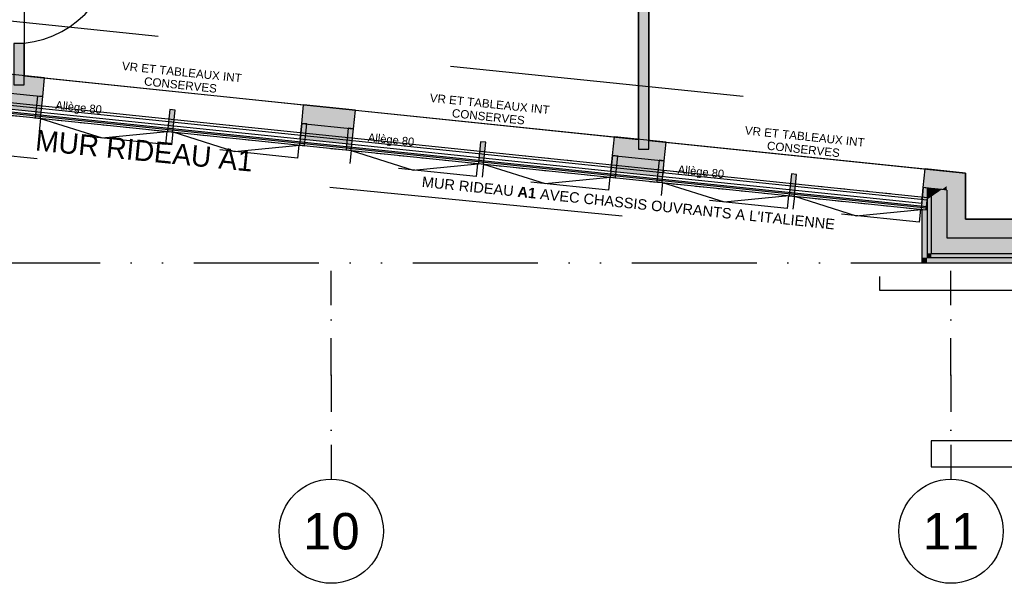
# Model space of a CAD drawing. Extents: x -24342 to 73038, y -9656 to 30949.
# Tile 48 of 170: x 5000 to 5945, y -3255 to -2714. Entities that reach past the tile are written whole.
import ezdxf
from ezdxf.enums import TextEntityAlignment as Align

# ---------------------------------------------------------------- set-up
doc = ezdxf.new("R2010")
doc.units = 0
doc.set_wipeout_variables(frame=1)
for name, pattern in [('21.0032_xref_rdc_02_pro$0$Points tirets', [670.277762, 352.777767, -176.388884, 0, -141.111112]), ('21.0032_xref_rdc_02_pro$0$Tirets A', [220, 110, -110]), ('21.0032_xref_rdc_02_pro$0$Tirets petits', [125, 75, -50]), ('21.0032_xref_rdc_02_pro$0$Traits', [564.444447, 282.222223, -282.222223]), ('21.0032_xref_rdc_02_pro$0$Wipeout_Contour', [1000, 0, -1000]), ('ACAD_ISO12W100', [21, 12, -3, 0, -3, 0, -3])]:
    doc.linetypes.add(name, pattern=pattern)
doc.layers.get('0').update_dxf_attribs({"color": 250})
for name, color, linetype in [('0_XREF', 250, 'Continuous'), ('21.0032_xref_rdc_02_pro$0$01-01 BAT MITOYEN', 251, 'Continuous'), ('21.0032_xref_rdc_02_pro$0$02-01 File _ Axe.Construction', 251, 'Continuous'), ('21.0032_xref_rdc_02_pro$0$02-04 Mur.Construction', 251, 'Continuous'), ('21.0032_xref_rdc_02_pro$0$02-05 Poteau.Construction', 251, 'Continuous'), ('21.0032_xref_rdc_02_pro$0$02-06 Poutre.Construction', 251, 'Continuous'), ('21.0032_xref_rdc_02_pro$0$02-14 Mur rideau.Construction', 251, 'Continuous'), ('21.0032_xref_rdc_02_pro$0$06-02 Texte 200ème 100ème.Texte', 251, 'Continuous'), ('21.0032_xref_rdc_02_pro$0$06-05 Texte 50ème 20ème - DCE.Texte', 251, 'Continuous'), ('21.0032_xref_rdc_02_pro$0$08-01 2D Dessin général.2D', 251, 'Continuous'), ('21.0032_xref_rdc_02_pro$0$08-01 contour hachures', 251, 'Continuous'), ('21.0032_xref_rdc_02_pro$0$A-AREA-____-OTLN.Modèle IFC', 251, 'Continuous'), ('21.0032_xref_rdc_02_pro$0$A-WALL-____-OTLN.Modèle IFC', 251, 'Continuous'), ('21.0032_xref_rdc_02_pro$0$Fenêtres ARCHICAD', 251, 'Continuous'), ('21.0032_xref_rdc_02_pro$0$Marques de fenêtre ARCHICAD', 251, 'Continuous'), ('21.0032_xref_rdc_02_pro$0$Portes ARCHICAD', 251, 'Continuous')]:
    doc.layers.add(name, color=color, linetype=linetype)
doc.styles.add('21.0032_xref_rdc_02_pro$0$Standard', font='txt')
doc.styles.add('21.0032_xref_rdc_02_pro$0$STYLE_GENERE_1', font='ARIALNB.TTF')
doc.styles.add('21.0032_xref_rdc_02_pro$0$STYLE_GENERE_5', font='arial.ttf')

# ---------------------------------------------------------------- blocks, each defined once
blk = doc.blocks.new('21.0032_xref_rdc_02_pro$0$Porte (Mur) 17[18]_1')
at = {"layer": '21.0032_xref_rdc_02_pro$0$Portes ARCHICAD', "linetype": 'Continuous'}
blk.add_line((49940, -26395), (50910, -26395), dxfattribs=at)
blk.add_arc((49940, -26395), 970, 270, 0, dxfattribs=at)
blk = doc.blocks.new('21.0032_xref_rdc_02_pro$0$Mur_67_1', base_point=(49990, -27760))
at = {"layer": '21.0032_xref_rdc_02_pro$0$A-WALL-____-OTLN.Modèle IFC', "linetype": 'Continuous'}
for points in [[(49940, -26395), (50040, -26395), (50040, -21380), (49940, -21380)], [(49940, -27760), (50040, -27760), (50040, -27365), (49940, -27365)]]:
    blk.add_hatch(color=256, dxfattribs=at).paths.add_polyline_path(points)
for p, q in [((50040, -26395), (49940, -26395)), ((50040, -27365), (49940, -27365))]:
    blk.add_line(p, q, dxfattribs=at)
at = {"layer": '21.0032_xref_rdc_02_pro$0$A-WALL-____-OTLN.Modèle IFC', "linetype": 'Continuous', "flags": 128}
for points in [[(49940, -21380), (49940, -26395)], [(50040, -26395), (50040, -21380)], [(49940, -27365), (49940, -27760)], [(50040, -27760), (50040, -27365)], [(49940, -27760), (50040, -27760)]]:
    blk.add_lwpolyline(points, dxfattribs=at)
at = {"layer": '21.0032_xref_rdc_02_pro$0$Portes ARCHICAD', "linetype": 'Continuous'}
blk.add_blockref('21.0032_xref_rdc_02_pro$0$Porte (Mur) 17[18]_1', (0, 0), dxfattribs=at)
blk = doc.blocks.new('21.0032_xref_rdc_02_pro$0$Mur_68_1', base_point=(55990, -28380))
at = {"layer": '21.0032_xref_rdc_02_pro$0$A-WALL-____-OTLN.Modèle IFC', "linetype": 'Continuous'}
blk.add_hatch(color=256, dxfattribs=at).paths.add_polyline_path([(56040, -28380), (56040, -21380), (55940, -21380), (55940, -28380)])
at = {"layer": '21.0032_xref_rdc_02_pro$0$A-WALL-____-OTLN.Modèle IFC', "linetype": 'Continuous', "flags": 128}
for points in [[(56040, -21380), (55940, -21380)], [(55940, -21380), (55940, -28380)], [(56040, -28380), (56040, -21380)], [(55940, -28380), (56040, -28380)]]:
    blk.add_lwpolyline(points, dxfattribs=at)
blk = doc.blocks.new('21.0032_xref_rdc_02_pro$0$Mur_181_1', base_point=(58750, -31305))
at = {"linetype": '21.0032_xref_rdc_02_pro$0$Wipeout_Contour', "ltscale": 324223.512244}
blk.add_wipeout([(58750, -31430), (90267.3, -31430), (90267.3, -31180), (58750, -31180)], dxfattribs=at).dxf.layer = '21.0032_xref_rdc_02_pro$0$01-01 BAT MITOYEN'
at = {"layer": '21.0032_xref_rdc_02_pro$0$01-01 BAT MITOYEN', "linetype": 'Continuous', "flags": 128}
for points in [[(90267.3, -31180), (58750, -31180)], [(58750, -31180), (58750, -31430)], [(58750, -31430), (90267.3, -31430)]]:
    blk.add_lwpolyline(points, dxfattribs=at)
blk = doc.blocks.new('21.0032_xref_rdc_02_pro$0$Mur_231_1', base_point=(59080, -28608.8))
at = {"layer": '21.0032_xref_rdc_02_pro$0$02-04 Mur.Construction', "linetype": 'Continuous'}
for points in [[(58900, -28590.2), (58900, -28732.4), (59080, -28608.8)], [(58900, -28771.2), (59080, -28789.8), (59080, -28608.8), (58900, -28732.4)], [(58660, -28882.1), (58660, -28897.2), (58710, -28862.8), (58710, -28751.5), (58673.9, -28747.8)], [(58750, -28755.7), (58710, -28751.5), (58710, -28862.8), (58750, -28835.4)], [(58750, -28835.4), (58850.9, -28766.1), (58750, -28755.7)], [(58900, -29229.7), (58900, -28771.2), (58850.9, -28766.1), (58750, -28835.4), (58750, -29229.7)], [(59080, -29049.7), (59080, -28789.8), (58900, -28771.2), (58900, -29049.7)], [(58660, -28897.2), (58660, -29419.7), (58710, -29419.7), (58710, -28862.8)], [(58750, -29379.7), (58750, -28835.4), (58710, -28862.8), (58710, -29379.7)], [(59080, -29049.7), (58900, -29229.7), (59080, -29229.7)], [(58900, -29049.7), (58900, -29229.7), (59080, -29049.7)], [(58900, -29229.7), (58750, -29379.7), (58900, -29379.7)], [(58750, -29229.7), (58750, -29379.7), (58900, -29229.7)], [(58710, -29419.7), (58750, -29419.7), (58750, -29379.7)], [(58710, -29379.7), (58710, -29419.7), (58750, -29379.7)], [(58710, -29419.7), (58660, -29469.7), (58710, -29469.7)], [(58710, -29419.7), (58660, -29419.7), (58660, -29469.7)]]:
    blk.add_hatch(color=256, dxfattribs=at).paths.add_polyline_path(points)
for p, q in [((58710, -28751.5), (58673.9, -28747.8)), ((58710, -28751.5), (58710, -28862.8)), ((58750, -28755.7), (58710, -28751.5)), ((58750, -28755.7), (58750, -28835.4)), ((58850.9, -28766.1), (58750, -28755.7)), ((58900, -28771.2), (58850.9, -28766.1)), ((58900, -28771.2), (58900, -29049.7)), ((58660, -28882.1), (58660, -28897.2)), ((58710, -28862.8), (58710, -29379.7)), ((58750, -28835.4), (58750, -29229.7)), ((58900, -29049.7), (58900, -29229.7)), ((58750, -29229.7), (58750, -29379.7)), ((58900, -29229.7), (59080, -29229.7)), ((58710, -29379.7), (58710, -29419.7)), ((58750, -29379.7), (58900, -29379.7))]:
    blk.add_line(p, q, dxfattribs=at)
at = {"layer": '21.0032_xref_rdc_02_pro$0$02-04 Mur.Construction', "linetype": 'Continuous', "flags": 128}
for points in [[(59080, -28608.8), (58900, -28590.2)], [(59080, -29049.7), (59080, -28608.8)], [(58660, -28897.2), (58660, -29469.7)], [(58660, -29469.7), (58710, -29469.7)]]:
    blk.add_lwpolyline(points, dxfattribs=at)
blk = doc.blocks.new('21.0032_xref_rdc_02_pro$0$Marque fenêtre 24[7]_1', base_point=(63490, -29049.7))
at = {"layer": '21.0032_xref_rdc_02_pro$0$Marques de fenêtre ARCHICAD', "style": '21.0032_xref_rdc_02_pro$0$STYLE_GENERE_1'}
blk.add_attdef('AC_WIDO_ID', text='', height=170, dxfattribs=at).set_placement((62569.9, -29731.8), align=Align.BOTTOM_LEFT)
blk = doc.blocks.new('21.0032_xref_rdc_02_pro$0$Baie générique 2019[23]_1')
at = {"layer": '21.0032_xref_rdc_02_pro$0$Fenêtres ARCHICAD', "linetype": 'Continuous'}
for points in [[(62590, -29229.7), (62650, -29229.7), (62650, -29169.7), (62590, -29169.7)], [(62650, -29229.7), (62680, -29229.7), (62680, -29169.7), (62650, -29169.7)], [(63490, -29229.7), (63490, -29169.7), (63460, -29169.7), (63460, -29229.7)], [(63490, -29229.7), (63490, -29169.7), (63460, -29169.7), (63460, -29229.7)], [(63490, -29229.7), (63490, -29169.7), (63460, -29169.7), (63460, -29229.7)], [(63490, -29229.7), (63520, -29229.7), (63520, -29169.7), (63490, -29169.7)], [(63490, -29229.7), (63520, -29229.7), (63520, -29169.7), (63490, -29169.7)], [(63490, -29229.7), (63520, -29229.7), (63520, -29169.7), (63490, -29169.7)], [(64330, -29229.7), (64330, -29169.7), (64300, -29169.7), (64300, -29229.7)], [(64390, -29229.7), (64390, -29169.7), (64330, -29169.7), (64330, -29229.7)], [(62610, -29229.7), (62590, -29229.7), (62590, -29469.7), (62610, -29469.7)], [(64390, -29229.7), (64370, -29229.7), (64370, -29469.7), (64390, -29469.7)]]:
    blk.add_hatch(color=256, dxfattribs=at).paths.add_polyline_path(points)
for p, q in [((62650, -29229.7), (62650, -29169.7)), ((62650, -29169.7), (62680, -29169.7)), ((62650, -29169.7), (64330, -29169.7)), ((62680, -29169.7), (62680, -29229.7)), ((62680, -29169.7), (64300, -29169.7)), ((62680, -29193.2), (64300, -29193.2)), ((62680, -29200.2), (64300, -29200.2)), ((63490, -29169.7), (63460, -29169.7)), ((63460, -29169.7), (63460, -29229.7)), ((63520, -29169.7), (63460, -29169.7)), ((63490, -29169.7), (63460, -29169.7)), ((63460, -29169.7), (63460, -29229.7)), ((63520, -29169.7), (63460, -29169.7)), ((63490, -29169.7), (63460, -29169.7)), ((63460, -29169.7), (63460, -29229.7)), ((63520, -29169.7), (63460, -29169.7)), ((63520, -29193.2), (63460, -29193.2)), ((63520, -29193.2), (63460, -29193.2)), ((63520, -29193.2), (63460, -29193.2)), ((63520, -29200.2), (63460, -29200.2)), ((63520, -29200.2), (63460, -29200.2)), ((63520, -29200.2), (63460, -29200.2)), ((63490, -29229.7), (63490, -29169.7)), ((63490, -29229.7), (63490, -29169.7)), ((63490, -29169.7), (63520, -29169.7)), ((63490, -29229.7), (63490, -29169.7)), ((63490, -29229.7), (63490, -29169.7)), ((63490, -29169.7), (63520, -29169.7)), ((63490, -29229.7), (63490, -29169.7)), ((63490, -29229.7), (63490, -29169.7)), ((63490, -29169.7), (63520, -29169.7)), ((63520, -29169.7), (63520, -29229.7)), ((63520, -29169.7), (63520, -29229.7)), ((63520, -29169.7), (63520, -29229.7)), ((64330, -29169.7), (64300, -29169.7)), ((64300, -29169.7), (64300, -29229.7)), ((64330, -29229.7), (64330, -29169.7)), ((62650, -29229.7), (64330, -29229.7)), ((62680, -29229.7), (62650, -29229.7)), ((62680, -29229.7), (64300, -29229.7)), ((63460, -29229.7), (63490, -29229.7)), ((63520, -29229.7), (63460, -29229.7)), ((63460, -29229.7), (63490, -29229.7)), ((63520, -29229.7), (63460, -29229.7)), ((63460, -29229.7), (63490, -29229.7)), ((63520, -29229.7), (63460, -29229.7)), ((63520, -29229.7), (63490, -29229.7)), ((63520, -29229.7), (63490, -29229.7)), ((63520, -29229.7), (63490, -29229.7)), ((64300, -29229.7), (64330, -29229.7)), ((62610, -29569.7), (62610, -29469.7)), ((64370, -29469.7), (64370, -29569.7)), ((64370, -29569.7), (62610, -29569.7))]:
    blk.add_line(p, q, dxfattribs=at)
at = {"layer": '21.0032_xref_rdc_02_pro$0$Fenêtres ARCHICAD', "linetype": 'Continuous', "flags": 128}
for points in [[(62590, -29229.7), (62590, -29169.7), (62650, -29169.7), (62650, -29229.7)], [(64390, -29229.7), (64390, -29169.7), (64330, -29169.7), (64330, -29229.7)], [(62610, -29229.7), (62610, -29469.7), (62590, -29469.7), (62590, -29229.7)], [(64390, -29229.7), (64390, -29469.7), (64370, -29469.7), (64370, -29229.7)]]:
    blk.add_lwpolyline(points, close=True, dxfattribs=at)
at = {"layer": '21.0032_xref_rdc_02_pro$0$Marques de fenêtre ARCHICAD'}
blk.add_blockref('21.0032_xref_rdc_02_pro$0$Marque fenêtre 24[7]_1', (63490, -29049.7), dxfattribs=at).add_auto_attribs({'AC_WIDO_ID': 'M0-08'})
blk = doc.blocks.new('21.0032_xref_rdc_02_pro$0$Marque fenêtre 24[8]_1', base_point=(60490, -29049.7))
at = {"layer": '21.0032_xref_rdc_02_pro$0$Marques de fenêtre ARCHICAD', "style": '21.0032_xref_rdc_02_pro$0$STYLE_GENERE_1'}
blk.add_attdef('AC_WIDO_ID', text='', height=170, dxfattribs=at).set_placement((59578.1, -29729.8), align=Align.BOTTOM_LEFT)
blk = doc.blocks.new('21.0032_xref_rdc_02_pro$0$Baie générique 2019[24]_1')
at = {"layer": '21.0032_xref_rdc_02_pro$0$Fenêtres ARCHICAD', "linetype": 'Continuous'}
for points in [[(59590, -29229.7), (59650, -29229.7), (59650, -29169.7), (59590, -29169.7)], [(59650, -29229.7), (59680, -29229.7), (59680, -29169.7), (59650, -29169.7)], [(60490, -29229.7), (60490, -29169.7), (60460, -29169.7), (60460, -29229.7)], [(60490, -29229.7), (60490, -29169.7), (60460, -29169.7), (60460, -29229.7)], [(60490, -29229.7), (60490, -29169.7), (60460, -29169.7), (60460, -29229.7)], [(60490, -29229.7), (60520, -29229.7), (60520, -29169.7), (60490, -29169.7)], [(60490, -29229.7), (60520, -29229.7), (60520, -29169.7), (60490, -29169.7)], [(60490, -29229.7), (60520, -29229.7), (60520, -29169.7), (60490, -29169.7)], [(61330, -29229.7), (61330, -29169.7), (61300, -29169.7), (61300, -29229.7)], [(61390, -29229.7), (61390, -29169.7), (61330, -29169.7), (61330, -29229.7)], [(59610, -29229.7), (59590, -29229.7), (59590, -29469.7), (59610, -29469.7)], [(61390, -29229.7), (61370, -29229.7), (61370, -29469.7), (61390, -29469.7)]]:
    blk.add_hatch(color=256, dxfattribs=at).paths.add_polyline_path(points)
for p, q in [((59650, -29229.7), (59650, -29169.7)), ((59650, -29169.7), (59680, -29169.7)), ((59650, -29169.7), (61330, -29169.7)), ((59680, -29169.7), (59680, -29229.7)), ((59680, -29169.7), (61300, -29169.7)), ((59680, -29193.2), (61300, -29193.2)), ((59680, -29200.2), (61300, -29200.2)), ((60490, -29169.7), (60460, -29169.7)), ((60460, -29169.7), (60460, -29229.7)), ((60520, -29169.7), (60460, -29169.7)), ((60490, -29169.7), (60460, -29169.7)), ((60460, -29169.7), (60460, -29229.7)), ((60520, -29169.7), (60460, -29169.7)), ((60490, -29169.7), (60460, -29169.7)), ((60460, -29169.7), (60460, -29229.7)), ((60520, -29169.7), (60460, -29169.7)), ((60520, -29193.2), (60460, -29193.2)), ((60520, -29193.2), (60460, -29193.2)), ((60520, -29193.2), (60460, -29193.2)), ((60520, -29200.2), (60460, -29200.2)), ((60520, -29200.2), (60460, -29200.2)), ((60520, -29200.2), (60460, -29200.2)), ((60490, -29229.7), (60490, -29169.7)), ((60490, -29229.7), (60490, -29169.7)), ((60490, -29169.7), (60520, -29169.7)), ((60490, -29229.7), (60490, -29169.7)), ((60490, -29229.7), (60490, -29169.7)), ((60490, -29169.7), (60520, -29169.7)), ((60490, -29229.7), (60490, -29169.7)), ((60490, -29229.7), (60490, -29169.7)), ((60490, -29169.7), (60520, -29169.7)), ((60520, -29169.7), (60520, -29229.7)), ((60520, -29169.7), (60520, -29229.7)), ((60520, -29169.7), (60520, -29229.7)), ((61330, -29169.7), (61300, -29169.7)), ((61300, -29169.7), (61300, -29229.7)), ((61330, -29229.7), (61330, -29169.7)), ((59650, -29229.7), (61330, -29229.7)), ((59680, -29229.7), (59650, -29229.7)), ((59680, -29229.7), (61300, -29229.7)), ((60460, -29229.7), (60490, -29229.7)), ((60520, -29229.7), (60460, -29229.7)), ((60460, -29229.7), (60490, -29229.7)), ((60520, -29229.7), (60460, -29229.7)), ((60460, -29229.7), (60490, -29229.7)), ((60520, -29229.7), (60460, -29229.7)), ((60520, -29229.7), (60490, -29229.7)), ((60520, -29229.7), (60490, -29229.7)), ((60520, -29229.7), (60490, -29229.7)), ((61300, -29229.7), (61330, -29229.7)), ((59610, -29569.7), (59610, -29469.7)), ((61370, -29469.7), (61370, -29569.7)), ((61370, -29569.7), (59610, -29569.7))]:
    blk.add_line(p, q, dxfattribs=at)
at = {"layer": '21.0032_xref_rdc_02_pro$0$Fenêtres ARCHICAD', "linetype": 'Continuous', "flags": 128}
for points in [[(59590, -29229.7), (59590, -29169.7), (59650, -29169.7), (59650, -29229.7)], [(61390, -29229.7), (61390, -29169.7), (61330, -29169.7), (61330, -29229.7)], [(59610, -29229.7), (59610, -29469.7), (59590, -29469.7), (59590, -29229.7)], [(61390, -29229.7), (61390, -29469.7), (61370, -29469.7), (61370, -29229.7)]]:
    blk.add_lwpolyline(points, close=True, dxfattribs=at)
at = {"layer": '21.0032_xref_rdc_02_pro$0$Marques de fenêtre ARCHICAD'}
blk.add_blockref('21.0032_xref_rdc_02_pro$0$Marque fenêtre 24[8]_1', (60490, -29049.7), dxfattribs=at).add_auto_attribs({'AC_WIDO_ID': 'M0-09'})
blk = doc.blocks.new('21.0032_xref_rdc_02_pro$0$Mur_233_1', base_point=(59080, -29049.7))
at = {"layer": '21.0032_xref_rdc_02_pro$0$02-04 Mur.Construction', "linetype": 'Continuous'}
for points in [[(59080, -29049.7), (59080, -29229.7), (59590, -29229.7), (59590, -29049.7)], [(61390, -29229.7), (62590, -29229.7), (62590, -29049.7), (61390, -29049.7)], [(65059.4, -29049.7), (64390, -29049.7), (64390, -29229.7), (65059.4, -29229.7)], [(58900, -29379.7), (59590, -29379.7), (59590, -29229.7), (58900, -29229.7)], [(61390, -29379.7), (62590, -29379.7), (62590, -29229.7), (61390, -29229.7)], [(64390, -29379.7), (65059.4, -29379.7), (65059.4, -29229.7), (64390, -29229.7)], [(58750, -29419.7), (59590, -29419.7), (59590, -29379.7), (58750, -29379.7)], [(61390, -29419.7), (62590, -29419.7), (62590, -29379.7), (61390, -29379.7)], [(64390, -29419.7), (65059.4, -29419.7), (65059.4, -29379.7), (64390, -29379.7)], [(58710, -29419.7), (58710, -29469.7), (59590, -29469.7), (59590, -29419.7)], [(62590, -29419.7), (61390, -29419.7), (61390, -29469.7), (62590, -29469.7)], [(64390, -29419.7), (64390, -29469.7), (65059.4, -29469.7), (65059.4, -29419.7)]]:
    blk.add_hatch(color=256, dxfattribs=at).paths.add_polyline_path(points)
for p, q in [((59590, -29049.7), (59590, -29169.7)), ((61390, -29049.7), (61390, -29169.7)), ((62590, -29049.7), (62590, -29169.7)), ((64390, -29049.7), (64390, -29169.7)), ((59590, -29379.7), (59590, -29169.7)), ((61390, -29379.7), (61390, -29169.7)), ((62590, -29379.7), (62590, -29169.7)), ((64390, -29379.7), (64390, -29169.7)), ((58900, -29229.7), (59080, -29229.7)), ((59080, -29229.7), (59590, -29229.7)), ((61390, -29229.7), (62590, -29229.7)), ((64390, -29229.7), (65059.4, -29229.7)), ((58750, -29379.7), (58900, -29379.7)), ((58900, -29379.7), (59590, -29379.7)), ((59590, -29419.7), (59590, -29379.7)), ((61390, -29379.7), (62590, -29379.7)), ((61390, -29419.7), (61390, -29379.7)), ((62590, -29419.7), (62590, -29379.7)), ((64390, -29379.7), (65059.4, -29379.7)), ((64390, -29419.7), (64390, -29379.7)), ((58710, -29419.7), (58750, -29419.7)), ((58750, -29419.7), (59590, -29419.7)), ((59590, -29469.7), (59590, -29419.7)), ((61390, -29419.7), (62590, -29419.7)), ((61390, -29469.7), (61390, -29419.7)), ((62590, -29469.7), (62590, -29419.7)), ((64390, -29419.7), (65059.4, -29419.7)), ((64390, -29469.7), (64390, -29419.7))]:
    blk.add_line(p, q, dxfattribs=at)
at = {"layer": '21.0032_xref_rdc_02_pro$0$02-04 Mur.Construction', "linetype": 'Continuous', "flags": 128}
for points in [[(59590, -29049.7), (59080, -29049.7)], [(62590, -29049.7), (61390, -29049.7)], [(65059.4, -29049.7), (64390, -29049.7)], [(65059.4, -29229.7), (65059.4, -29049.7)], [(65059.4, -29379.7), (65059.4, -29229.7)], [(65059.4, -29419.7), (65059.4, -29379.7)], [(58710, -29469.7), (59590, -29469.7)], [(61390, -29469.7), (62590, -29469.7)], [(64390, -29469.7), (65059.4, -29469.7)], [(65059.4, -29469.7), (65059.4, -29419.7)]]:
    blk.add_lwpolyline(points, dxfattribs=at)
at = {"layer": '21.0032_xref_rdc_02_pro$0$Fenêtres ARCHICAD', "linetype": 'Continuous'}
for name in ['21.0032_xref_rdc_02_pro$0$Baie générique 2019[24]_1', '21.0032_xref_rdc_02_pro$0$Baie générique 2019[23]_1']:
    blk.add_blockref(name, (0, 0), dxfattribs=at)
blk = doc.blocks.new('21.0032_xref_rdc_02_pro$0$Poutre_38_1', base_point=(43356.6, -27374.9))
at = {"linetype": '21.0032_xref_rdc_02_pro$0$Wipeout_Contour', "ltscale": 233372.124827}
blk.add_wipeout([(43369, -27255.5), (43356.6, -27374.9), (58702.2, -28961.9), (58714.6, -28842.5)], dxfattribs=at).dxf.layer = '21.0032_xref_rdc_02_pro$0$02-06 Poutre.Construction'
at = {"layer": '21.0032_xref_rdc_02_pro$0$02-06 Poutre.Construction', "linetype": 'Continuous'}
for p, q in [((43369, -27255.5), (58714.6, -28842.5)), ((43356.6, -27374.9), (58702.2, -28961.9)), ((58702.2, -28961.9), (58714.6, -28842.5))]:
    blk.add_line(p, q, dxfattribs=at)
blk = doc.blocks.new('21.0032_xref_rdc_02_pro$0$Poutre_39_1', base_point=(43356.6, -27374.9))
at = {"layer": '21.0032_xref_rdc_02_pro$0$02-06 Poutre.Construction', "linetype": '21.0032_xref_rdc_02_pro$0$Tirets A'}
for p, q in [((43369, -27255.5), (58714.6, -28842.5)), ((43356.6, -27374.9), (58702.2, -28961.9)), ((58702.2, -28961.9), (58714.6, -28842.5))]:
    blk.add_line(p, q, dxfattribs=at)
blk = doc.blocks.new('21.0032_xref_rdc_02_pro$0$Poutre_40_1', base_point=(43356.6, -27374.9))
at = {"layer": '21.0032_xref_rdc_02_pro$0$02-06 Poutre.Construction', "linetype": '21.0032_xref_rdc_02_pro$0$Tirets A'}
for p, q in [((43369, -27255.5), (58714.6, -28842.5)), ((43356.6, -27374.9), (58702.2, -28961.9)), ((58702.2, -28961.9), (58714.6, -28842.5))]:
    blk.add_line(p, q, dxfattribs=at)
blk = doc.blocks.new('21.0032_xref_rdc_02_pro$0$Poutre_41_1', base_point=(43356.6, -27374.9))
at = {"layer": '21.0032_xref_rdc_02_pro$0$02-06 Poutre.Construction', "linetype": '21.0032_xref_rdc_02_pro$0$Tirets A'}
for p, q in [((43369, -27255.5), (58714.6, -28842.5)), ((43356.6, -27374.9), (58702.2, -28961.9)), ((58702.2, -28961.9), (58714.6, -28842.5))]:
    blk.add_line(p, q, dxfattribs=at)
blk = doc.blocks.new('21.0032_xref_rdc_02_pro$0$Poutre_42_1', base_point=(43356.6, -27374.9))
at = {"layer": '21.0032_xref_rdc_02_pro$0$02-06 Poutre.Construction', "linetype": '21.0032_xref_rdc_02_pro$0$Tirets A'}
for p, q in [((43369, -27255.5), (58714.6, -28842.5)), ((43356.6, -27374.9), (58702.2, -28961.9)), ((58702.2, -28961.9), (58714.6, -28842.5))]:
    blk.add_line(p, q, dxfattribs=at)
blk = doc.blocks.new('21.0032_xref_rdc_02_pro$0$Poutre_43_1', base_point=(43356.6, -27374.9))
at = {"linetype": '21.0032_xref_rdc_02_pro$0$Wipeout_Contour', "ltscale": 233372.124827}
blk.add_wipeout([(43369, -27255.5), (43356.6, -27374.9), (58702.2, -28961.9), (58714.6, -28842.5)], dxfattribs=at).dxf.layer = '21.0032_xref_rdc_02_pro$0$02-06 Poutre.Construction'
at = {"layer": '21.0032_xref_rdc_02_pro$0$02-06 Poutre.Construction', "linetype": 'Continuous'}
for p, q in [((43369, -27255.5), (58714.6, -28842.5)), ((43356.6, -27374.9), (58702.2, -28961.9)), ((58702.2, -28961.9), (58714.6, -28842.5))]:
    blk.add_line(p, q, dxfattribs=at)
blk = doc.blocks.new('21.0032_xref_rdc_02_pro$0$Mur_250_1', base_point=(43350, -27315.2))
at = {"layer": '21.0032_xref_rdc_02_pro$0$02-14 Mur rideau.Construction', "linetype": 'Continuous'}
blk.add_hatch(color=256, dxfattribs=at).paths.add_polyline_path([(43350, -27355.4), (58705.5, -28940.8), (58706.5, -28930.9), (43350, -27345.3)])
at = {"layer": '21.0032_xref_rdc_02_pro$0$02-14 Mur rideau.Construction', "linetype": 'Continuous', "flags": 128}
for points in [[(43340, -27354.4), (58705.5, -28940.8)], [(58706.5, -28930.9), (43350, -27345.3)], [(58706.5, -28930.9), (58705.5, -28940.8)]]:
    blk.add_lwpolyline(points, dxfattribs=at)
blk = doc.blocks.new('21.0032_xref_rdc_02_pro$0$Ouverture fenêtre rectangulaire 24[27]_1')
at = {"layer": '21.0032_xref_rdc_02_pro$0$Fenêtres ARCHICAD', "linetype": 'Continuous'}
for p, q in [((56187.1, -28490.8), (56205.6, -28311.8)), ((56205.6, -28311.8), (58692.4, -28568.8)), ((56171.7, -28640.1), (56187.1, -28490.8)), ((56171.7, -28640.1), (58658.5, -28897)), ((58673.9, -28747.8), (58692.4, -28568.8)), ((58658.5, -28897), (58673.9, -28747.8))]:
    blk.add_line(p, q, dxfattribs=at)
blk = doc.blocks.new('21.0032_xref_rdc_02_pro$0$Ouverture fenêtre rectangulaire 24[28]_1')
at = {"layer": '21.0032_xref_rdc_02_pro$0$Fenêtres ARCHICAD', "linetype": 'Continuous'}
for p, q in [((53203, -28182.5), (53221.5, -28003.4)), ((53221.5, -28003.4), (55708.2, -28260.4)), ((53187.6, -28331.7), (53203, -28182.5)), ((55689.7, -28439.5), (55708.2, -28260.4)), ((53187.6, -28331.7), (55674.3, -28588.7)), ((55674.3, -28588.7), (55689.7, -28439.5))]:
    blk.add_line(p, q, dxfattribs=at)
blk = doc.blocks.new('21.0032_xref_rdc_02_pro$0$Ouverture fenêtre rectangulaire 24[29]_1')
at = {"layer": '21.0032_xref_rdc_02_pro$0$Fenêtres ARCHICAD', "linetype": 'Continuous'}
for p, q in [((50218.9, -27874.1), (50237.4, -27695.1)), ((50237.4, -27695.1), (52724.1, -27952)), ((50203.5, -28023.3), (50218.9, -27874.1)), ((52705.6, -28131.1), (52724.1, -27952)), ((50203.5, -28023.3), (52690.2, -28280.3)), ((52690.2, -28280.3), (52705.6, -28131.1))]:
    blk.add_line(p, q, dxfattribs=at)
blk = doc.blocks.new('21.0032_xref_rdc_02_pro$0$Mur_255_1', base_point=(44080, -27058.8))
at = {"layer": '21.0032_xref_rdc_02_pro$0$02-04 Mur.Construction', "linetype": 'Continuous'}
for points in [[(49721.5, -27822.7), (50218.9, -27874.1), (50237.4, -27695.1), (49740, -27643.7)], [(49721.5, -27822.7), (49706.1, -27971.9), (50203.5, -28023.3), (50218.9, -27874.1)], [(52724.1, -27952), (52705.6, -28131.1), (53203, -28182.5), (53221.5, -28003.4)], [(52690.2, -28280.3), (53187.6, -28331.7), (53203, -28182.5), (52705.6, -28131.1)], [(55689.7, -28439.5), (56187.1, -28490.8), (56205.6, -28311.8), (55708.2, -28260.4)], [(55689.7, -28439.5), (55674.3, -28588.7), (56171.7, -28640.1), (56187.1, -28490.8)], [(58673.9, -28747.8), (58850.9, -28766.1), (58900, -28732.4), (58900, -28590.2), (58692.4, -28568.8)], [(58900, -28771.2), (58900, -28732.4), (58850.9, -28766.1)], [(58660, -28882.1), (58658.5, -28897), (58660, -28897.2)]]:
    blk.add_hatch(color=256, dxfattribs=at).paths.add_polyline_path(points)
for p, q in [((50218.9, -27874.1), (50237.4, -27695.1)), ((49721.5, -27822.7), (50218.9, -27874.1)), ((50203.5, -28023.3), (50218.9, -27874.1)), ((52705.6, -28131.1), (52724.1, -27952)), ((53203, -28182.5), (53221.5, -28003.4)), ((52690.2, -28280.3), (52705.6, -28131.1)), ((52705.6, -28131.1), (53203, -28182.5)), ((53187.6, -28331.7), (53203, -28182.5)), ((55689.7, -28439.5), (55708.2, -28260.4)), ((56187.1, -28490.8), (56205.6, -28311.8)), ((55674.3, -28588.7), (55689.7, -28439.5)), ((55689.7, -28439.5), (56187.1, -28490.8)), ((56171.7, -28640.1), (56187.1, -28490.8)), ((58673.9, -28747.8), (58692.4, -28568.8)), ((58658.5, -28897), (58673.9, -28747.8)), ((58710, -28751.5), (58673.9, -28747.8)), ((58750, -28755.7), (58710, -28751.5)), ((58850.9, -28766.1), (58750, -28755.7)), ((58900, -28771.2), (58850.9, -28766.1)), ((58660, -28882.1), (58660, -28897.2))]:
    blk.add_line(p, q, dxfattribs=at)
at = {"layer": '21.0032_xref_rdc_02_pro$0$02-04 Mur.Construction', "linetype": 'Continuous', "flags": 128}
for points in [[(50237.4, -27695.1), (49740, -27643.7)], [(49706.1, -27971.9), (50203.5, -28023.3)], [(53221.5, -28003.4), (52724.1, -27952)], [(56205.6, -28311.8), (55708.2, -28260.4)], [(52690.2, -28280.3), (53187.6, -28331.7)], [(55674.3, -28588.7), (56171.7, -28640.1)], [(58900, -28590.2), (58692.4, -28568.8)], [(58658.5, -28897), (58660, -28897.2)]]:
    blk.add_lwpolyline(points, dxfattribs=at)
at = {"layer": '21.0032_xref_rdc_02_pro$0$Fenêtres ARCHICAD', "linetype": 'Continuous'}
for name in ['21.0032_xref_rdc_02_pro$0$Ouverture fenêtre rectangulaire 24[29]_1', '21.0032_xref_rdc_02_pro$0$Ouverture fenêtre rectangulaire 24[28]_1', '21.0032_xref_rdc_02_pro$0$Ouverture fenêtre rectangulaire 24[27]_1']:
    blk.add_blockref(name, (0, 0), dxfattribs=at)
blk = doc.blocks.new('21.0032_xref_rdc_02_pro$0$Poteau_43_1', base_point=(56151.3, -28591.4))
at = {"layer": '21.0032_xref_rdc_02_pro$0$02-05 Poteau.Construction', "linetype": 'Continuous'}
blk.add_hatch(color=256, dxfattribs=at).paths.add_polyline_path([(56115.6, -28693.3), (56165.4, -28698.4), (56186.9, -28489.6), (56137.2, -28484.4)])
at = {"layer": '21.0032_xref_rdc_02_pro$0$02-05 Poteau.Construction', "linetype": 'Continuous', "flags": 128}
blk.add_lwpolyline([(56115.6, -28693.3), (56165.4, -28698.4), (56186.9, -28489.6), (56137.2, -28484.4)], close=True, dxfattribs=at)
blk = doc.blocks.new('21.0032_xref_rdc_02_pro$0$Poteau_44_1', base_point=(55703.9, -28546.5))
at = {"layer": '21.0032_xref_rdc_02_pro$0$02-05 Poteau.Construction', "linetype": 'Continuous'}
blk.add_hatch(color=256, dxfattribs=at).paths.add_polyline_path([(55668.2, -28648.3), (55718, -28653.5), (55739.6, -28444.6), (55689.8, -28439.5)])
at = {"layer": '21.0032_xref_rdc_02_pro$0$02-05 Poteau.Construction', "linetype": 'Continuous', "flags": 128}
blk.add_lwpolyline([(55668.2, -28648.3), (55718, -28653.5), (55739.6, -28444.6), (55689.8, -28439.5)], close=True, dxfattribs=at)
blk = doc.blocks.new('21.0032_xref_rdc_02_pro$0$Poteau_45_1', base_point=(52719.7, -28238.1))
at = {"layer": '21.0032_xref_rdc_02_pro$0$02-05 Poteau.Construction', "linetype": 'Continuous'}
blk.add_hatch(color=256, dxfattribs=at).paths.add_polyline_path([(52684, -28340), (52733.8, -28345.1), (52755.4, -28136.2), (52705.6, -28131.1)])
at = {"layer": '21.0032_xref_rdc_02_pro$0$02-05 Poteau.Construction', "linetype": 'Continuous', "flags": 128}
blk.add_lwpolyline([(52684, -28340), (52733.8, -28345.1), (52755.4, -28136.2), (52705.6, -28131.1)], close=True, dxfattribs=at)
blk = doc.blocks.new('21.0032_xref_rdc_02_pro$0$Poteau_46_1', base_point=(53167.3, -28284.4))
at = {"layer": '21.0032_xref_rdc_02_pro$0$02-05 Poteau.Construction', "linetype": 'Continuous'}
blk.add_hatch(color=256, dxfattribs=at).paths.add_polyline_path([(53131.7, -28386.2), (53181.4, -28391.4), (53203, -28182.5), (53153.2, -28177.3)])
at = {"layer": '21.0032_xref_rdc_02_pro$0$02-05 Poteau.Construction', "linetype": 'Continuous', "flags": 128}
blk.add_lwpolyline([(53131.7, -28386.2), (53181.4, -28391.4), (53203, -28182.5), (53153.2, -28177.3)], close=True, dxfattribs=at)
blk = doc.blocks.new('21.0032_xref_rdc_02_pro$0$Poteau_47_1', base_point=(50183.2, -27976))
at = {"layer": '21.0032_xref_rdc_02_pro$0$02-05 Poteau.Construction', "linetype": 'Continuous'}
blk.add_hatch(color=256, dxfattribs=at).paths.add_polyline_path([(50147.5, -28077.9), (50197.3, -28083), (50218.9, -27874.1), (50169.1, -27869)])
at = {"layer": '21.0032_xref_rdc_02_pro$0$02-05 Poteau.Construction', "linetype": 'Continuous', "flags": 128}
blk.add_lwpolyline([(50147.5, -28077.9), (50197.3, -28083), (50218.9, -27874.1), (50169.1, -27869)], close=True, dxfattribs=at)
blk = doc.blocks.new('21.0032_xref_rdc_02_pro$0$Poteau_54_1', base_point=(51453.6, -28106))
at = {"layer": '21.0032_xref_rdc_02_pro$0$02-05 Poteau.Construction', "linetype": 'Continuous'}
blk.add_hatch(color=256, dxfattribs=at).paths.add_polyline_path([(51417.9, -28207.9), (51467.7, -28213), (51489.2, -28004.1), (51439.5, -27999)])
at = {"layer": '21.0032_xref_rdc_02_pro$0$02-05 Poteau.Construction', "linetype": 'Continuous', "flags": 128}
blk.add_lwpolyline([(51417.9, -28207.9), (51467.7, -28213), (51489.2, -28004.1), (51439.5, -27999)], close=True, dxfattribs=at)
blk = doc.blocks.new('21.0032_xref_rdc_02_pro$0$Poteau_55_1', base_point=(54437.7, -28414.4))
at = {"layer": '21.0032_xref_rdc_02_pro$0$02-05 Poteau.Construction', "linetype": 'Continuous'}
blk.add_hatch(color=256, dxfattribs=at).paths.add_polyline_path([(54402, -28516.2), (54451.7, -28521.4), (54473.3, -28312.5), (54423.6, -28307.3)])
at = {"layer": '21.0032_xref_rdc_02_pro$0$02-05 Poteau.Construction', "linetype": 'Continuous', "flags": 128}
blk.add_lwpolyline([(54402, -28516.2), (54451.7, -28521.4), (54473.3, -28312.5), (54423.6, -28307.3)], close=True, dxfattribs=at)
blk = doc.blocks.new('21.0032_xref_rdc_02_pro$0$Poteau_56_1', base_point=(57421.8, -28722.7))
at = {"layer": '21.0032_xref_rdc_02_pro$0$02-05 Poteau.Construction', "linetype": 'Continuous'}
blk.add_hatch(color=256, dxfattribs=at).paths.add_polyline_path([(57386.1, -28824.6), (57435.9, -28829.7), (57457.5, -28620.8), (57407.7, -28615.7)])
at = {"layer": '21.0032_xref_rdc_02_pro$0$02-05 Poteau.Construction', "linetype": 'Continuous', "flags": 128}
blk.add_lwpolyline([(57386.1, -28824.6), (57435.9, -28829.7), (57457.5, -28620.8), (57407.7, -28615.7)], close=True, dxfattribs=at)
blk = doc.blocks.new('21.0032_xref_rdc_02_pro$0$Poteau_57_1', base_point=(58688.2, -28854.8))
at = {"layer": '21.0032_xref_rdc_02_pro$0$02-05 Poteau.Construction', "linetype": 'Continuous'}
blk.add_hatch(color=256, dxfattribs=at).paths.add_polyline_path([(58652.5, -28956.7), (58702.2, -28961.9), (58723.8, -28753), (58674.1, -28747.8)])
at = {"layer": '21.0032_xref_rdc_02_pro$0$02-05 Poteau.Construction', "linetype": 'Continuous', "flags": 128}
blk.add_lwpolyline([(58652.5, -28956.7), (58702.2, -28961.9), (58723.8, -28753), (58674.1, -28747.8)], close=True, dxfattribs=at)
blk = doc.blocks.new('21.0032_xref_rdc_02_pro$0$Marque grille standard[698]_1', base_point=(52990, -31547.1))
at = {"layer": '21.0032_xref_rdc_02_pro$0$02-01 File _ Axe.Construction', "linetype": '21.0032_xref_rdc_02_pro$0$Points tirets'}
for q in [(52990, -29547.1), (52990, -31547.1)]:
    blk.add_line((52990, -30547.1), q, dxfattribs=at)
at = {"layer": '21.0032_xref_rdc_02_pro$0$02-01 File _ Axe.Construction', "linetype": 'Continuous'}
blk.add_circle((52990, -32047.1), 500, dxfattribs=at)
at = {"layer": '21.0032_xref_rdc_02_pro$0$02-01 File _ Axe.Construction', "linetype": '21.0032_xref_rdc_02_pro$0$Points tirets'}
blk.add_point((52990, -30547.1), dxfattribs=at)
blk.add_point((52990, -30547.1), dxfattribs=at)
at = {"layer": '21.0032_xref_rdc_02_pro$0$02-01 File _ Axe.Construction', "style": '21.0032_xref_rdc_02_pro$0$STYLE_GENERE_5'}
for tag, p in [('AC_MarkerText_1_1', (52990, 1137.2)), ('AC_MarkerText_1_0', (52990, -31872.1))]:
    blk.add_attdef(tag, text='', height=350, rotation=360, dxfattribs=at).set_placement(p, align=Align.TOP_CENTER)
blk = doc.blocks.new('21.0032_xref_rdc_02_pro$0$Marque grille standard[699]_1', base_point=(58940, -31547.1))
at = {"layer": '21.0032_xref_rdc_02_pro$0$02-01 File _ Axe.Construction', "linetype": '21.0032_xref_rdc_02_pro$0$Points tirets'}
for q in [(58940, -29547.1), (58940, -31547.1)]:
    blk.add_line((58940, -30547.1), q, dxfattribs=at)
at = {"layer": '21.0032_xref_rdc_02_pro$0$02-01 File _ Axe.Construction', "linetype": 'Continuous'}
blk.add_circle((58940, -32047.1), 500, dxfattribs=at)
at = {"layer": '21.0032_xref_rdc_02_pro$0$02-01 File _ Axe.Construction', "linetype": '21.0032_xref_rdc_02_pro$0$Points tirets'}
blk.add_point((58940, -30547.1), dxfattribs=at)
blk.add_point((58940, -30547.1), dxfattribs=at)
at = {"layer": '21.0032_xref_rdc_02_pro$0$02-01 File _ Axe.Construction', "style": '21.0032_xref_rdc_02_pro$0$STYLE_GENERE_5'}
for tag, p in [('AC_MarkerText_1_1', (58940, 1137.2)), ('AC_MarkerText_1_0', (58940, -31872.1))]:
    blk.add_attdef(tag, text='', height=350, rotation=360, dxfattribs=at).set_placement(p, align=Align.TOP_CENTER)
blk = doc.blocks.new('21.0032_xref_rdc_02_pro')
at = {"layer": '21.0032_xref_rdc_02_pro$0$A-AREA-____-OTLN.Modèle IFC', "linetype": 'Continuous', "flags": 128}
for points in [[(5004, -2767.47), (5594, -2828.44), (5594, -2138), (5004, -2138)], [(5604, -2829.47), (5908, -2860.88), (5908, -2904.96), (6491.5, -2904.96), (6491.5, -2138), (5604, -2138)]]:
    blk.add_lwpolyline(points, close=True, dxfattribs=at)
at = {"layer": '21.0032_xref_rdc_02_pro$0$01-01 BAT MITOYEN', "xscale": 0.1, "yscale": 0.1, "zscale": 0.1}
blk.add_blockref('21.0032_xref_rdc_02_pro$0$Mur_181_1', (5875, -3130.5), dxfattribs=at)
at = {"layer": '21.0032_xref_rdc_02_pro$0$02-04 Mur.Construction', "xscale": 0.1, "yscale": 0.1, "zscale": 0.1}
for name, p in [('21.0032_xref_rdc_02_pro$0$Mur_231_1', (5908, -2860.88)), ('21.0032_xref_rdc_02_pro$0$Mur_233_1', (5908, -2904.97))]:
    blk.add_blockref(name, p, dxfattribs=at)
at = {"layer": '21.0032_xref_rdc_02_pro$0$A-WALL-____-OTLN.Modèle IFC', "xscale": 0.1, "yscale": 0.1, "zscale": 0.1}
for name, p in [('21.0032_xref_rdc_02_pro$0$Mur_67_1', (4999, -2776)), ('21.0032_xref_rdc_02_pro$0$Mur_68_1', (5599, -2838))]:
    blk.add_blockref(name, p, dxfattribs=at)
at = {"layer": '21.0032_xref_rdc_02_pro$0$02-06 Poutre.Construction', "xscale": 0.1, "yscale": 0.1, "zscale": 0.1}
blk.add_blockref('21.0032_xref_rdc_02_pro$0$Poutre_38_1', (4335.66, -2737.49), dxfattribs=at)
for name in ['21.0032_xref_rdc_02_pro$0$Poutre_39_1', '21.0032_xref_rdc_02_pro$0$Poutre_40_1', '21.0032_xref_rdc_02_pro$0$Poutre_41_1', '21.0032_xref_rdc_02_pro$0$Poutre_42_1']:
    blk.add_blockref(name, (4335.66, -2737.49), dxfattribs=at)
blk.add_blockref('21.0032_xref_rdc_02_pro$0$Poutre_43_1', (4335.66, -2737.49), dxfattribs=at)
at = {"layer": '21.0032_xref_rdc_02_pro$0$08-01 2D Dessin général.2D', "linetype": 'Continuous'}
for p, q in [((5871.19, -2886.87), (4371.27, -2731.88)), ((5618.22, -2858.06), (5617.95, -2860.7)), ((5739.84, -2870.64), (5739.56, -2873.27)), ((5744.81, -2871.15), (5744.54, -2873.78)), ((5866.01, -2883.69), (5865.74, -2886.31))]:
    blk.add_line(p, q, dxfattribs=at)
at = {"layer": '21.0032_xref_rdc_02_pro$0$08-01 2D Dessin général.2D', "linetype": '21.0032_xref_rdc_02_pro$0$Tirets petits'}
for p, q in [((5019.73, -2808.3), (5018.43, -2820.83)), ((5019.73, -2808.3), (5079.03, -2827.09)), ((5139.63, -2833.36), (5018.43, -2820.83)), ((5079.03, -2827.09), (5141.39, -2821)), ((5140.91, -2820.95), (5139.63, -2833.36)), ((5146.77, -2821.3), (5145.47, -2833.83)), ((5146.77, -2821.3), (5206.07, -2840.09)), ((5266.67, -2846.36), (5145.47, -2833.83)), ((5206.07, -2840.09), (5268.43, -2834)), ((5267.95, -2833.95), (5266.67, -2846.36)), ((5318.14, -2839.14), (5316.84, -2851.67)), ((5318.14, -2839.14), (5377.44, -2857.93)), ((5438.04, -2864.19), (5316.84, -2851.67)), ((5377.44, -2857.93), (5439.8, -2851.84)), ((5439.32, -2851.79), (5438.04, -2864.19)), ((5445.16, -2852.14), (5443.87, -2864.67)), ((5445.16, -2852.14), (5504.47, -2870.93)), ((5565.07, -2877.19), (5443.87, -2864.67)), ((5504.47, -2870.93), (5566.82, -2864.83)), ((5566.35, -2864.79), (5565.07, -2877.19)), ((5616.95, -2869.76), (5615.66, -2882.29)), ((5616.95, -2869.76), (5676.26, -2888.55)), ((5736.86, -2894.81), (5615.66, -2882.29)), ((5676.26, -2888.55), (5738.61, -2882.46)), ((5738.14, -2882.41), (5736.86, -2894.81)), ((5743.59, -2882.97), (5742.29, -2895.5)), ((5743.59, -2882.97), (5802.89, -2901.77)), ((5863.49, -2908.03), (5742.29, -2895.5)), ((5802.89, -2901.77), (5865.25, -2895.67)), ((5864.77, -2895.62), (5863.49, -2908.03))]:
    blk.add_line(p, q, dxfattribs=at)
at = {"layer": '21.0032_xref_rdc_02_pro$0$08-01 contour hachures', "linetype": '21.0032_xref_rdc_02_pro$0$Traits', "flags": 128}
blk.add_lwpolyline([(3407.7, -2412.05), (4449.83, -2412.05), (4449.83, -2658.86), (5957.75, -2814.25), (5957.75, -2853.44), (8763.06, -2853.44), (8763.06, -2770.14), (8976.24, -2770.14), (8976.24, -2853.44), (8886.72, -2853.44), (8886.72, -2973.65), (5825.69, -2973.65), (5825.69, -2926.46), (4291.27, -2776.05), (4291.27, -2595.31), (4154.77, -2595.31), (4154.77, -2776.05), (3536.07, -2776.05), (3536.07, -2973.65), (3029.18, -2973.65), (3029.18, -2853.44), (3407.7, -2853.44)], close=True, dxfattribs=at)
at = {"layer": '21.0032_xref_rdc_02_pro$0$02-01 File _ Axe.Construction', "linetype": 'Continuous'}
ref = blk.add_blockref('21.0032_xref_rdc_02_pro$0$Marque grille standard[698]_1', (5299, -3154.71), dxfattribs=dict(at, xscale=0.1, yscale=0.1, zscale=0.1))
ref.add_attrib('AC_MarkerText_1', '10', dxfattribs={"height": 35, "style": '21.0032_xref_rdc_02_pro$0$STYLE_GENERE_5'}).set_placement((5299, -3187.21), align=Align.TOP_CENTER)
ref = blk.add_blockref('21.0032_xref_rdc_02_pro$0$Marque grille standard[699]_1', (5894, -3154.71), dxfattribs=dict(at, xscale=0.1, yscale=0.1, zscale=0.1))
ref.add_attrib('AC_MarkerText_1', '11', dxfattribs={"height": 35, "style": '21.0032_xref_rdc_02_pro$0$STYLE_GENERE_5'}).set_placement((5894, -3187.21), align=Align.TOP_CENTER)
at = {"layer": '21.0032_xref_rdc_02_pro$0$02-04 Mur.Construction', "xscale": 0.1, "yscale": 0.1, "zscale": 0.1}
blk.add_blockref('21.0032_xref_rdc_02_pro$0$Mur_255_1', (4408, -2705.88), dxfattribs=at)
at = {"layer": '21.0032_xref_rdc_02_pro$0$02-05 Poteau.Construction', "xscale": 0.1, "yscale": 0.1, "zscale": 0.1}
for name, p in [('21.0032_xref_rdc_02_pro$0$Poteau_47_1', (5018.32, -2797.6)), ('21.0032_xref_rdc_02_pro$0$Poteau_54_1', (5145.36, -2810.6)), ('21.0032_xref_rdc_02_pro$0$Poteau_45_1', (5271.97, -2823.81)), ('21.0032_xref_rdc_02_pro$0$Poteau_46_1', (5316.73, -2828.44)), ('21.0032_xref_rdc_02_pro$0$Poteau_55_1', (5443.77, -2841.44)), ('21.0032_xref_rdc_02_pro$0$Poteau_44_1', (5570.39, -2854.65)), ('21.0032_xref_rdc_02_pro$0$Poteau_43_1', (5615.13, -2859.14)), ('21.0032_xref_rdc_02_pro$0$Poteau_56_1', (5742.18, -2872.27)), ('21.0032_xref_rdc_02_pro$0$Poteau_57_1', (5868.82, -2885.48))]:
    blk.add_blockref(name, p, dxfattribs=at)
at = {"layer": '21.0032_xref_rdc_02_pro$0$02-14 Mur rideau.Construction', "xscale": 0.1, "yscale": 0.1, "zscale": 0.1}
blk.add_blockref('21.0032_xref_rdc_02_pro$0$Mur_250_1', (4335, -2731.52), dxfattribs=at)
at = {"layer": '21.0032_xref_rdc_02_pro$0$06-02 Texte 200ème 100ème.Texte', "linetype": 'Continuous', "insert": (5119.36, -2839.43), "char_height": 20, "attachment_point": 5, "rotation": 354.40158, "style": '21.0032_xref_rdc_02_pro$0$Standard'}
blk.add_mtext('\\A1;MUR RIDEAU A1', dxfattribs=at)
at = {"layer": '21.0032_xref_rdc_02_pro$0$06-05 Texte 50ème 20ème - DCE.Texte', "linetype": 'Continuous', "char_height": 8, "width": 173.0984, "attachment_point": 5, "rotation": 354.10037, "line_spacing_factor": 0.933036, "style": '21.0032_xref_rdc_02_pro$0$STYLE_GENERE_5'}
for insert in [(5154.84, -2770.02), (5450.43, -2800.57), (5752.95, -2831.83)]:
    blk.add_mtext('\\A1;VR ET TABLEAUX INT CONSERVES', dxfattribs=dict(at, insert=insert))
at = {"layer": '21.0032_xref_rdc_02_pro$0$06-05 Texte 50ème 20ème - DCE.Texte', "linetype": 'Continuous', "attachment_point": 5, "rotation": 354.09469}
for s, insert, char_height, style in [('\\A1;Allège 80', (5056.3, -2798.88), 8, '21.0032_xref_rdc_02_pro$0$Standard'), ('\\A1;Allège 80', (5356.28, -2829.9), 8, '21.0032_xref_rdc_02_pro$0$Standard'), ('\\A1;Allège 80', (5653.84, -2860.68), 8, '21.0032_xref_rdc_02_pro$0$Standard'), ("\\A1;MUR RIDEAU {\\fArial|b1|i0|c0|p38;A1} AVEC CHASSIS OUVRANTS A L'ITALIENNE", (5584.27, -2889.61), 10, '21.0032_xref_rdc_02_pro$0$STYLE_GENERE_5')]:
    blk.add_mtext(s, dxfattribs=dict(at, insert=insert, char_height=char_height, style=style))

msp = doc.modelspace()

# ---------------------------------------------------------------- block references
at = {"layer": '0_XREF', "linetype": 'ACAD_ISO12W100'}
msp.add_blockref('21.0032_xref_rdc_02_pro', (0, 0), dxfattribs=at)

# ---------------------------------------------------------------- next in the draw order: linework, layer by layer
at = {"linetype": 'ACAD_ISO12W100', "ltscale": 10}
msp.add_lwpolyline([(3485.5, -2946.97), (5866, -2946.97)], dxfattribs=at)

doc.saveas('drawing.dxf')
